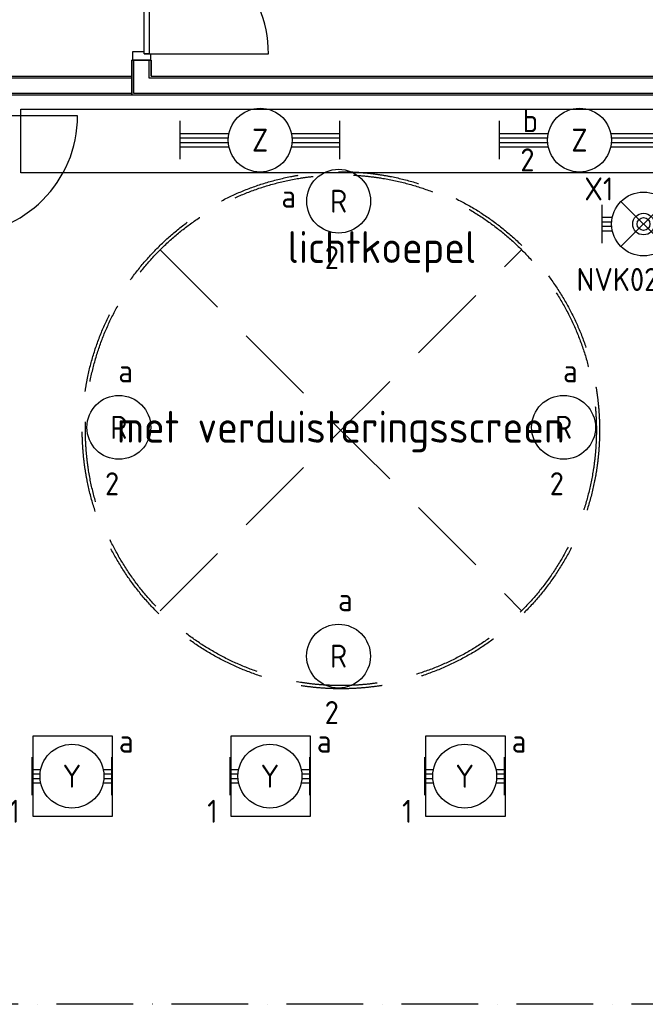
# Model space of a CAD drawing. Header units: millimetres. Extents: x 84333 to 240712, y -2244 to 84291.
# Tile 51 of 87: x 159003 to 163901, y 57779 to 65492. Entities that reach past the tile are written whole.
import ezdxf
from ezdxf.enums import TextEntityAlignment as Align

# ---------------------------------------------------------------- set-up
doc = ezdxf.new("R2010")
doc.units = ezdxf.units.MM
doc.header["$LTSCALE"] = 100
doc.linetypes.add('DASHDOT', pattern=[9, 6, -1.5, 0, -1.5])
doc.linetypes.add('HIDDEN', pattern=[9.525, 6.35, -3.175])
doc.layers.get('0').update_dxf_attribs({"linetype": 'CONTINUOUS'})
for name, color, linetype in [('71', 2, 'CONTINUOUS'), ('AFDELING', 4, 'CONTINUOUS'), ('AL$1----_TEKST', 7, 'CONTINUOUS'), ('AL$7----_STRAMIEN', 1, 'DASHDOT'), ('AL22----_BINNENWAND', 7, 'CONTINUOUS'), ('AL32----_BINNENKOZ', 7, 'CONTINUOUS'), ('AL32----_DRAAIRICHTING', 1, 'CONTINUOUS'), ('AL37----_DAKOPENING', 7, 'HIDDEN'), ('EB63101-_ATTRIB', 2, 'CONTINUOUS'), ('EB63501-_ATTRIB', 2, 'CONTINUOUS'), ('EL63101-_LICHT-ARM', 3, 'CONTINUOUS'), ('EL63501-_NOODVRL-ARM', 3, 'CONTINUOUS'), ('EL6441--_DATACOM', 3, 'CONTINUOUS'), ('LIJN025', 10, 'CONTINUOUS')]:
    doc.layers.add(name, color=color, linetype=linetype)
doc.styles.add('1_8', font='ISO', dxfattribs={"height": 1.8})
doc.styles.get("Standard").update_dxf_attribs({"font": 'iso.shx'})
doc.styles.add('TECHNIC', font='technic_.ttf')

# ---------------------------------------------------------------- blocks, each defined once
blk = doc.blocks.new('ES3G00')
at = {"color": 0}
blk.add_circle((0, 0), 2.5, dxfattribs=at)
at = {"color": 0, "style": '1_8'}
for tag, flags, p in [('SCHAK', 8, (3.5, 2.75)), ('A_CODE', 8, (0, 0)), ('GROEP', 8, (-3.5, -2.75)), ('KAST', 9, (3.5, -2.75))]:
    blk.add_attdef(tag, text='', height=1.8, dxfattribs=dict(at, flags=flags)).set_placement(p, align=Align.MIDDLE)
blk = doc.blocks.new('EJ3T01')
at = {"color": 0}
for p, q in [((-1.768, 1.768), (1.768, -1.768)), ((1.768, 1.768), (-1.768, -1.768)), ((-3.25, -1.5), (-3.25, 1.5)), ((3.25, -1.5), (3.25, 1.5)), ((-3.25, 0.525), (-2.444, 0.525)), ((-3.25, 0.175), (-2.494, 0.175)), ((2.444, 0.525), (3.25, 0.525)), ((2.494, 0.175), (3.25, 0.175)), ((-3.25, -0.175), (-2.494, -0.175)), ((-3.25, -0.525), (-2.444, -0.525)), ((2.444, -0.525), (3.25, -0.525)), ((2.494, -0.175), (3.25, -0.175))]:
    blk.add_line(p, q, dxfattribs=at)
at = {"color": 6}
blk.add_lwpolyline([(1.768, -1.768), (1.75, -1.75)], dxfattribs=at)
at = {"color": 0}
for radius in [2.5, 0.85, 0.5]:
    blk.add_circle((0, 0), radius, dxfattribs=at)
at = {"color": 6, "style": '1_8'}
for tag, flags, p in [('A_CODE', 8, (-3.5, 2.75)), ('SCHAK', 8, (3.5, 2.75)), ('GROEP', 8, (-3.5, -2.75)), ('KAST', 9, (3.5, -2.75))]:
    blk.add_attdef(tag, text='', height=1.8, dxfattribs=dict(at, flags=flags)).set_placement(p, align=Align.MIDDLE)
blk = doc.blocks.new('EJ3T20')
at = {"color": 0}
for p, q in [((-6.25, -1.5), (-6.25, 1.5)), ((6.25, -1.5), (6.25, 1.5)), ((-6.25, 0.525), (-2.444, 0.525)), ((-6.25, 0.175), (-2.494, 0.175)), ((2.444, 0.525), (6.25, 0.525)), ((2.494, 0.175), (6.25, 0.175)), ((-6.25, -0.175), (-2.494, -0.175)), ((-6.25, -0.525), (-2.444, -0.525)), ((2.444, -0.525), (6.25, -0.525)), ((2.494, -0.175), (6.25, -0.175))]:
    blk.add_line(p, q, dxfattribs=at)
blk.add_circle((0, 0), 2.5, dxfattribs=at)
at = {"color": 0, "style": '1_8'}
for tag, flags, p in [('SCHAK', 8, (3.5, 2.75)), ('A_CODE', 8, (0, 0)), ('GROEP', 8, (-3.5, -2.75)), ('KAST', 9, (3.5, -2.75))]:
    blk.add_attdef(tag, text='', height=1.8, dxfattribs=dict(at, flags=flags)).set_placement(p, align=Align.MIDDLE)
blk = doc.blocks.new('EJ3T10')
at = {"color": 0}
for p, q in [((-3.125, -1.5), (-3.125, 1.5)), ((3.125, -1.5), (3.125, 1.5)), ((-3.125, 0.525), (-2.444, 0.525)), ((-3.125, 0.175), (-2.494, 0.175)), ((2.444, 0.525), (3.125, 0.525)), ((2.494, 0.175), (3.125, 0.175)), ((-3.125, -0.175), (-2.494, -0.175)), ((-3.125, -0.525), (-2.444, -0.525)), ((2.444, -0.525), (3.125, -0.525)), ((2.494, -0.175), (3.125, -0.175))]:
    blk.add_line(p, q, dxfattribs=at)
blk.add_circle((0, 0), 2.5, dxfattribs=at)
at = {"color": 6, "style": '1_8'}
for tag, flags, p in [('SCHAK', 8, (3.5, 2.75)), ('A_CODE', 8, (0, 0)), ('GROEP', 8, (-3.5, -2.75)), ('KAST', 9, (3.5, -2.75))]:
    blk.add_attdef(tag, text='', height=1.8, dxfattribs=dict(at, flags=flags)).set_placement(p, align=Align.MIDDLE)
blk = doc.blocks.new('A$C13e6995e')
at = {"layer": 'AL$7----_STRAMIEN', "color": 1}
blk.add_line((90860.3, 60023.5), (54905.6, 60023.5), dxfattribs=at)
at = {"layer": 'AL22----_BINNENWAND', "color": 8}
for p, q in [((75699.4, 67418.5), (75549.4, 67418.5)), ((75549.4, 67418.5), (75549.4, 67143.5)), ((75549.4, 67143.5), (75549.4, 67418.5)), ((75549.4, 67418.5), (75699.4, 67418.5)), ((75699.4, 67293.5), (75699.4, 67418.5)), ((75699.4, 67418.5), (75699.4, 67293.5)), ((74055.9, 67293.5), (75550, 67293.5)), ((75699.4, 67293.5), (80091.4, 67293.5)), ((79809.9, 67143.5), (74205.9, 67143.5))]:
    blk.add_line(p, q, dxfattribs=at)
at = {"layer": 'AL22----_BINNENWAND', "color": 8, "linetype": 'Continuous'}
for p, q in [((75564.4, 67158.5), (75564.4, 67418.5)), ((75564.4, 67158.5), (75564.4, 67418.5)), ((75684.4, 67278.5), (75684.4, 67418.5)), ((75684.4, 67278.5), (75684.4, 67418.5)), ((75550, 67278.5), (74070.9, 67278.5)), ((80113.2, 67278.5), (75684.4, 67278.5)), ((75549.4, 67158.5), (74190.9, 67158.5)), ((79890.9, 67158.5), (75564.4, 67158.5))]:
    blk.add_line(p, q, dxfattribs=at)
at = {"layer": 'AL32----_BINNENKOZ', "color": 8}
for p, q in [((75643.6, 67468.5), (75643.6, 68402.5)), ((75683.6, 68402.5), (75683.6, 67468.5)), ((75555.6, 67418.5), (75555.6, 67485.5)), ((75555.6, 67485.5), (75643.6, 67485.5)), ((75694.6, 67418.5), (75555.6, 67418.5)), ((75683.6, 67468.5), (75643.6, 67468.5)), ((75643.6, 67468.5), (75694.6, 67468.5)), ((75694.6, 67468.5), (75694.6, 67418.5))]:
    blk.add_line(p, q, dxfattribs=at)
at = {"layer": 'AL32----_DRAAIRICHTING', "color": 8}
for p, q in [((75683.6, 67468.5), (76617.6, 67468.5)), ((75123.4, 66983.5), (74189.4, 66983.5))]:
    blk.add_line(p, q, dxfattribs=at)
for centre, start, end in [((75683.6, 67468.5), 0, 90), ((74189.4, 66983.5), 270, 0)]:
    blk.add_arc(centre, 934, start, end, dxfattribs=at)
at = {"layer": 'AL37----_DAKOPENING', "color": 8, "linetype": 'HIDDEN'}
for p, q in [((75770.7, 63105.8), (78599.2, 65934.2)), ((75770.7, 65934.2), (78599.2, 63105.8))]:
    blk.add_line(p, q, dxfattribs=at)
at = {"layer": 'AL37----_DAKOPENING', "color": 8}
for radius in [2025, 2000]:
    blk.add_circle((77184.9, 64520), radius, dxfattribs=at)
at = {"layer": 'AFDELING', "color": 8, "style": 'TECHNIC'}
for p in [(92219.2, 54467.7), (58038, 41625.4), (88107.6, 41443.8)]:
    blk.add_attdef('VIDE', text='', height=500, dxfattribs=at).set_placement(p, align=Align.CENTER)
blk.add_attdef('VIDE', text='', height=500, rotation=90, dxfattribs=at).set_placement((75128.7, 25766.1), align=Align.CENTER)
at = {"layer": 'AL$1----_TEKST', "color": 8}
for s, p in [('lichtkoepel', (77505.9, 65829.8)), ('met verduisteringsscreen', (77184.9, 64422.2))]:
    blk.add_text(s, height=250, dxfattribs=at).set_placement(p, align=Align.CENTER)

msp = doc.modelspace()

# ---------------------------------------------------------------- linework, layer by layer
at = {"layer": '71', "color": 1}
for p, q in [((159105.9, 59878.7), (159105.9, 59253.7)), ((159730.9, 59878.7), (159105.9, 59878.7)), ((159730.9, 59253.7), (159730.9, 59878.7)), ((160655.9, 59878.7), (160655.9, 59253.7)), ((161280.9, 59878.7), (160655.9, 59878.7)), ((161280.9, 59253.7), (161280.9, 59878.7)), ((162180.9, 59878.7), (162180.9, 59253.7)), ((162805.9, 59878.7), (162180.9, 59878.7)), ((162805.9, 59253.7), (162805.9, 59878.7)), ((159105.9, 59253.7), (159730.9, 59253.7)), ((160655.9, 59253.7), (161280.9, 59253.7)), ((162180.9, 59253.7), (162805.9, 59253.7))]:
    msp.add_line(p, q, dxfattribs=at)
at = {"layer": 'LIJN025'}
for p, q in [((159012.2, 64791.2), (169037.2, 64791.2)), ((159012.2, 64291.2), (159012.2, 64791.2)), ((169037.2, 64291.2), (159012.2, 64291.2))]:
    msp.add_line(p, q, dxfattribs=at)

# ---------------------------------------------------------------- block references
at = {"layer": 'EL63101-_LICHT-ARM'}
ref = msp.add_blockref('EJ3T20', (160885.8, 64548.1, 3500), dxfattribs=dict(at, xscale=100, yscale=100, zscale=100))
ref.add_attrib('A_CODE', 'Z', dxfattribs={"layer": 'EB63101-_ATTRIB', "color": 1, "height": 180, "style": '1_8', "flags": 8}).set_placement((160885.8, 64548.1, 3500), align=Align.MIDDLE)
ref = msp.add_blockref('EJ3T20', (163385.8, 64548.1, 3500), dxfattribs=dict(at, xscale=100, yscale=100, zscale=100))
ref.add_attrib('A_CODE', 'Z', dxfattribs={"layer": 'EB63101-_ATTRIB', "color": 1, "height": 180, "style": '1_8', "flags": 8}).set_placement((163385.8, 64548.1, 3500), align=Align.MIDDLE)
ref.add_attrib('GROEP', '2', dxfattribs={"layer": 'EB63101-_ATTRIB', "color": 1, "height": 180, "style": '1_8', "flags": 8}).set_placement((162978.3, 64393.7, 3500), align=Align.MIDDLE)
ref.add_attrib('SCHAK', 'b', dxfattribs={"layer": 'EB63101-_ATTRIB', "color": 1, "height": 180, "style": '1_8', "flags": 8}).set_placement((163000.9, 64700.8, 3500), align=Align.MIDDLE)
ref = msp.add_blockref('ES3G00', (161500.1, 64070.1, 3900), dxfattribs=dict(at, xscale=100.0000000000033, yscale=100, zscale=100, rotation=44.99999999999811))
ref.add_attrib('A_CODE', 'R', dxfattribs={"layer": 'EB63101-_ATTRIB', "color": 1, "height": 180, "style": '1_8', "flags": 8}).set_placement((161500.1, 64070.1, 3900), align=Align.MIDDLE)
ref.add_attrib('GROEP', '2', dxfattribs={"layer": 'EB63101-_ATTRIB', "color": 1, "height": 180, "style": '1_8', "flags": 8}).set_placement((161447.1, 63628.1, 3900), align=Align.MIDDLE)
ref.add_attrib('SCHAK', 'a', dxfattribs={"layer": 'EB63101-_ATTRIB', "color": 1, "height": 180, "style": '1_8', "flags": 8}).set_placement((161109, 64109, 3900), align=Align.MIDDLE)
ref = msp.add_blockref('ES3G00', (159779.5, 62298.3, 3900), dxfattribs=dict(at, xscale=100.0000000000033, yscale=100, zscale=100, rotation=44.99999999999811))
ref.add_attrib('A_CODE', 'R', dxfattribs={"layer": 'EB63101-_ATTRIB', "color": 1, "height": 180, "style": '1_8', "flags": 8}).set_placement((159779.5, 62298.3, 3900), align=Align.MIDDLE)
ref.add_attrib('GROEP', '2', dxfattribs={"layer": 'EB63101-_ATTRIB', "color": 1, "height": 180, "style": '1_8', "flags": 8}).set_placement((159726.5, 61856.3, 3900), align=Align.MIDDLE)
ref.add_attrib('SCHAK', 'a', dxfattribs={"layer": 'EB63101-_ATTRIB', "color": 1, "height": 180, "style": '1_8', "flags": 8}).set_placement((159832.5, 62740.2, 3900), align=Align.MIDDLE)
ref = msp.add_blockref('ES3G00', (163261.1, 62299, 3900), dxfattribs=dict(at, xscale=100.0000000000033, yscale=100, zscale=100, rotation=44.99999999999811))
ref.add_attrib('A_CODE', 'R', dxfattribs={"layer": 'EB63101-_ATTRIB', "color": 1, "height": 180, "style": '1_8', "flags": 8}).set_placement((163261.1, 62299, 3900), align=Align.MIDDLE)
ref.add_attrib('GROEP', '2', dxfattribs={"layer": 'EB63101-_ATTRIB', "color": 1, "height": 180, "style": '1_8', "flags": 8}).set_placement((163208.1, 61857.1, 3900), align=Align.MIDDLE)
ref.add_attrib('SCHAK', 'a', dxfattribs={"layer": 'EB63101-_ATTRIB', "color": 1, "height": 180, "style": '1_8', "flags": 8}).set_placement((163314.2, 62740.9, 3900), align=Align.MIDDLE)
ref = msp.add_blockref('ES3G00', (161499.4, 60506.7, 3900), dxfattribs=dict(at, xscale=100.0000000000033, yscale=100, zscale=100, rotation=44.99999999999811))
ref.add_attrib('A_CODE', 'R', dxfattribs={"layer": 'EB63101-_ATTRIB', "color": 1, "height": 180, "style": '1_8', "flags": 8}).set_placement((161499.4, 60506.7, 3900), align=Align.MIDDLE)
ref.add_attrib('GROEP', '2', dxfattribs={"layer": 'EB63101-_ATTRIB', "color": 1, "height": 180, "style": '1_8', "flags": 8}).set_placement((161446.4, 60064.7, 3900), align=Align.MIDDLE)
ref.add_attrib('SCHAK', 'a', dxfattribs={"layer": 'EB63101-_ATTRIB', "color": 1, "height": 180, "style": '1_8', "flags": 8}).set_placement((161552.4, 60948.6, 3900), align=Align.MIDDLE)
ref = msp.add_blockref('EJ3T10', (159412.2, 59566.2), dxfattribs=dict(at, xscale=100, yscale=100, zscale=100))
ref.add_attrib('A_CODE', 'Y', dxfattribs={"layer": 'EB63101-_ATTRIB', "color": 1, "height": 180, "style": '1_8', "flags": 8}).set_placement((159412.2, 59566.2), align=Align.MIDDLE)
ref.add_attrib('GROEP', '1', dxfattribs={"layer": 'EB63101-_ATTRIB', "color": 1, "height": 180, "style": '1_8', "flags": 8}).set_placement((158962.2, 59291.2), align=Align.MIDDLE)
ref.add_attrib('SCHAK', 'a', dxfattribs={"layer": 'EB63101-_ATTRIB', "color": 1, "height": 180, "style": '1_8', "flags": 8}).set_placement((159837.2, 59841.2), align=Align.MIDDLE)
ref = msp.add_blockref('EJ3T10', (160962.2, 59566.2), dxfattribs=dict(at, xscale=100, yscale=100, zscale=100))
ref.add_attrib('A_CODE', 'Y', dxfattribs={"layer": 'EB63101-_ATTRIB', "color": 1, "height": 180, "style": '1_8', "flags": 8}).set_placement((160962.2, 59566.2), align=Align.MIDDLE)
ref.add_attrib('GROEP', '1', dxfattribs={"layer": 'EB63101-_ATTRIB', "color": 1, "height": 180, "style": '1_8', "flags": 8}).set_placement((160512.2, 59291.2), align=Align.MIDDLE)
ref.add_attrib('SCHAK', 'a', dxfattribs={"layer": 'EB63101-_ATTRIB', "color": 1, "height": 180, "style": '1_8', "flags": 8}).set_placement((161387.2, 59841.2), align=Align.MIDDLE)
ref = msp.add_blockref('EJ3T10', (162487.2, 59566.2), dxfattribs=dict(at, xscale=100, yscale=100, zscale=100))
ref.add_attrib('A_CODE', 'Y', dxfattribs={"layer": 'EB63101-_ATTRIB', "color": 1, "height": 180, "style": '1_8', "flags": 8}).set_placement((162487.2, 59566.2), align=Align.MIDDLE)
ref.add_attrib('GROEP', '1', dxfattribs={"layer": 'EB63101-_ATTRIB', "color": 1, "height": 180, "style": '1_8', "flags": 8}).set_placement((162037.2, 59291.2), align=Align.MIDDLE)
ref.add_attrib('SCHAK', 'a', dxfattribs={"layer": 'EB63101-_ATTRIB', "color": 1, "height": 180, "style": '1_8', "flags": 8}).set_placement((162912.2, 59841.2), align=Align.MIDDLE)
at = {"layer": 'EL63501-_NOODVRL-ARM'}
ref = msp.add_blockref('EJ3T01', (163887.2, 63891.2), dxfattribs=dict(at, xscale=100, yscale=100, zscale=100))
ref.add_attrib('A_CODE', 'X1', dxfattribs={"layer": 'EB63501-_ATTRIB', "color": 1, "height": 180, "style": '1_8', "flags": 8}).set_placement((163537.2, 64166.2), align=Align.MIDDLE)
ref.add_attrib('GROEP', 'NVK02-13', dxfattribs={"layer": 'EB63501-_ATTRIB', "color": 1, "height": 180, "style": '1_8', "flags": 8}).set_placement((163834.9, 63456.9), align=Align.MIDDLE)
at = {"layer": 'EL6441--_DATACOM'}
msp.add_blockref('A$C13e6995e', (84333, -2244.2), dxfattribs=at)

doc.saveas('drawing.dxf')
